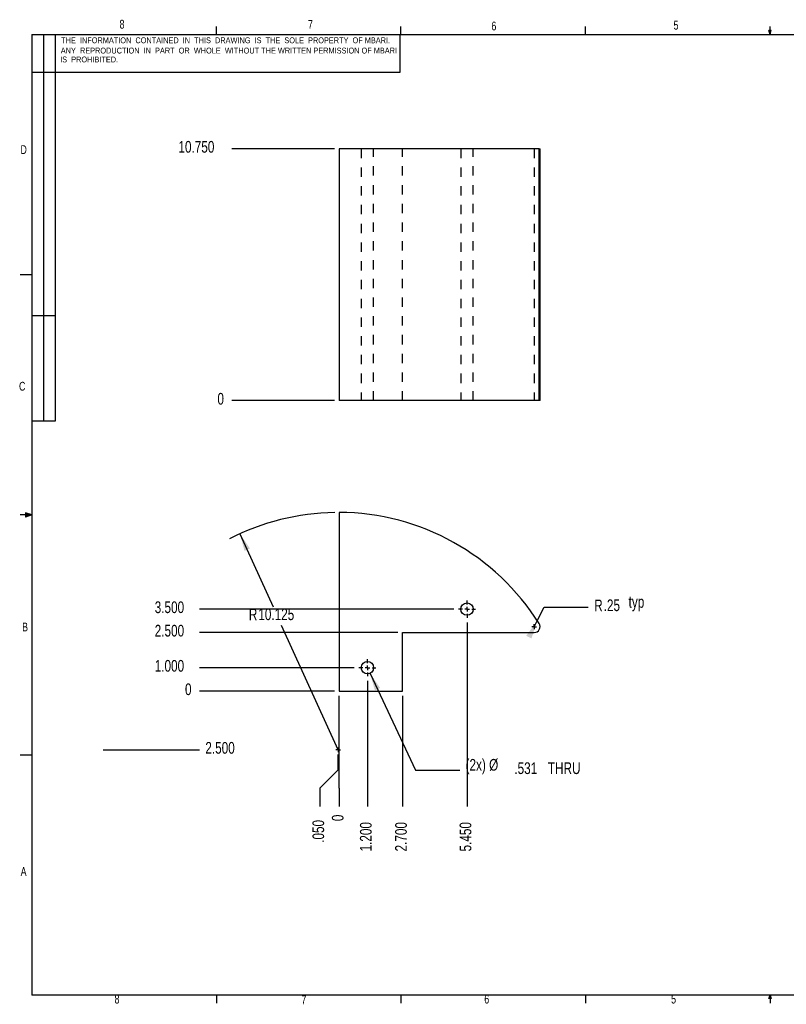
# Model space of a CAD drawing. Extents: x 0.5 to 16.5, y 0.3 to 10.8.
# Tile 1 of 2: x 0.5 to 8.7, y 0.3 to 10.8. Entities that reach past the tile are written whole.
import ezdxf

# ---------------------------------------------------------------- set-up
doc = ezdxf.new("R2010")
doc.units = 0
doc.header["$PDSIZE"] = -1
doc.linetypes.add('HIDDEN', pattern=[0.075, 0.05, -0.025])
doc.layers.get('0').update_dxf_attribs({"linetype": 'CONTINUOUS'})
doc.layers.get('DEFPOINTS').update_dxf_attribs({"linetype": 'CONTINUOUS'})
doc.styles.add('SLDTEXTSTYLE0', font='txt', dxfattribs={"width": 0.75})
doc.dimstyles.new('SLDDIMSTYLE0', dxfattribs={"dimtxt": 0.166667, "dimasz": 0.1875, "dimexe": 0.125, "dimexo": 0.0625, "dimgap": 0.041667, "dimtad": 0, "dimtih": 1, "dimtoh": 1, "dimdec": 0, "dimlfac": 4, "dimtxsty": 'STANDARD', "dimblk1": 'NONE', "dimblk2": 'NONE', "dimsah": 1, "dimcen": 0.09, "dimclrd": 7, "dimclre": 7, "dimclrt": 7, "dimazin": 3, "dimtfac": 1, "dimtofl": 0, "dimtmove": 0, "dimatfit": 3, "dimtolj": 1, "dimtzin": 12})
doc.dimstyles.new('SLDDIMSTYLE1', dxfattribs={"dimtxt": 0.166667, "dimasz": 0.1875, "dimexe": 0.125, "dimexo": 0.0625, "dimgap": 0.041667, "dimtad": 0, "dimtih": 1, "dimtoh": 1, "dimdec": 3, "dimlfac": 4, "dimzin": 4, "dimtxsty": 'STANDARD', "dimblk1": 'NONE', "dimblk2": 'NONE', "dimsah": 1, "dimcen": 0.09, "dimclrd": 7, "dimclre": 7, "dimclrt": 7, "dimazin": 3, "dimtfac": 1, "dimtdec": 4, "dimtofl": 0, "dimtmove": 0, "dimatfit": 3, "dimtolj": 1, "dimtzin": 12})
doc.dimstyles.new('SLDDIMSTYLE2', dxfattribs={"dimtxt": 0.166667, "dimasz": 0.1875, "dimexe": 0.125, "dimexo": 0.0625, "dimgap": 0.041667, "dimtad": 0, "dimtih": 1, "dimtoh": 1, "dimdec": 3, "dimlfac": 4, "dimzin": 12, "dimtxsty": 'STANDARD', "dimsah": 1, "dimcen": 0.09, "dimclrd": 7, "dimclre": 7, "dimclrt": 7, "dimazin": 3, "dimtfac": 1, "dimtdec": 4, "dimtofl": 0, "dimtmove": 0, "dimatfit": 3, "dimtolj": 1, "dimtzin": 12})
doc.dimstyles.new('SLDDIMSTYLE3', dxfattribs={"dimtxt": 0.166667, "dimasz": 0.1875, "dimexe": 0.125, "dimexo": 0.0625, "dimgap": 0.041667, "dimtad": 0, "dimtih": 1, "dimtoh": 1, "dimlfac": 4, "dimzin": 12, "dimtxsty": 'STANDARD', "dimsah": 1, "dimcen": 0.09, "dimclrd": 7, "dimclre": 7, "dimclrt": 7, "dimazin": 3, "dimtfac": 1, "dimtdec": 3, "dimtofl": 0, "dimtmove": 0, "dimatfit": 3, "dimtolj": 1, "dimtzin": 12})
doc.dimstyles.new('SLDDIMSTYLE4', dxfattribs={"dimtxt": 0.166667, "dimasz": 0.1875, "dimexe": 0.125, "dimexo": 0.0625, "dimgap": 0.041667, "dimtad": 0, "dimtih": 1, "dimtoh": 1, "dimdec": 3, "dimlfac": 4, "dimzin": 12, "dimtxsty": 'STANDARD', "dimsah": 1, "dimcen": 0.09, "dimclrd": 7, "dimclre": 7, "dimclrt": 7, "dimazin": 3, "dimtfac": 1, "dimtdec": 4, "dimtofl": 0, "dimtmove": 0, "dimatfit": 3, "dimtolj": 1, "dimtzin": 12})
doc.dimstyles.new('SLDDIMSTYLE5', dxfattribs={"dimtxt": 0.166667, "dimasz": 0.1875, "dimexe": 0.125, "dimexo": 0.0625, "dimgap": 0.041667, "dimtad": 0, "dimtih": 1, "dimtoh": 1, "dimdec": 0, "dimlfac": 4, "dimtxsty": 'STANDARD', "dimblk1": 'NONE', "dimblk2": 'NONE', "dimsah": 1, "dimcen": 0.09, "dimclrd": 7, "dimclre": 7, "dimclrt": 7, "dimazin": 3, "dimtfac": 1, "dimtofl": 0, "dimtmove": 0, "dimatfit": 3, "dimtolj": 1, "dimtzin": 12})
doc.dimstyles.new('SLDDIMSTYLE6', dxfattribs={"dimtxt": 0.166667, "dimasz": 0.1875, "dimexe": 0.125, "dimexo": 0.0625, "dimgap": 0.041667, "dimtad": 0, "dimtih": 1, "dimtoh": 1, "dimdec": 3, "dimlfac": 4, "dimzin": 4, "dimtxsty": 'STANDARD', "dimblk1": 'NONE', "dimblk2": 'NONE', "dimsah": 1, "dimcen": 0.09, "dimclrd": 7, "dimclre": 7, "dimclrt": 7, "dimazin": 3, "dimtfac": 1, "dimtdec": 4, "dimtofl": 0, "dimtmove": 0, "dimatfit": 3, "dimtolj": 1, "dimtzin": 12})

# ---------------------------------------------------------------- blocks, each defined once
blk = doc.blocks.new('*D')
at = {"color": 7}
for p, q in [((3.856, 9.424), (2.76, 9.424)), ((3.856, 6.737), (2.76, 6.737)), ((2.846, 5.317), (3.201, 4.537)), ((6.013, 4.381), (6.09, 4.533)), ((6.09, 4.533), (6.562, 4.533)), ((5.127, 4.512), (2.415, 4.512)), ((3.894, 3.012), (3.291, 4.338)), ((5.269, 4.371), (5.269, 2.405)), ((5.985, 4.325), (6.013, 4.381)), ((4.531, 4.262), (2.415, 4.262)), ((4.065, 3.887), (2.415, 3.887)), ((4.234, 3.827), (4.718, 2.795)), ((4.206, 3.746), (4.206, 2.405)), ((3.856, 3.637), (2.415, 3.637)), ((3.906, 2.798), (3.906, 3.587)), ((4.581, 3.587), (4.581, 2.405)), ((1.387, 3.012), (2.415, 3.012)), ((3.894, 2.798), (3.894, 2.962)), ((3.699, 2.601), (3.894, 2.798)), ((3.906, 2.601), (3.906, 2.798)), ((4.718, 2.795), (5.191, 2.795)), ((3.699, 2.601), (3.699, 2.405)), ((3.906, 2.601), (3.906, 2.405))]:
    blk.add_line(p, q, dxfattribs=at)
blk.add_arc((3.894, 3.012), 2.531, 90.8487, 117.2771, dxfattribs=at)
for points in [[(2.846, 5.317), (2.895, 5.133), (2.952, 5.159)], [(6.013, 4.381), (5.9, 4.228), (5.956, 4.199)], [(4.234, 3.827), (4.286, 3.644), (4.342, 3.671)]]:
    blk.add_solid(points, dxfattribs=at)
at = {"layer": 'DEFPOINTS', "color": 7}
for p in [(2.76, 9.424), (3.906, 9.424), (2.76, 6.737), (3.906, 6.737), (2.846, 5.317), (2.415, 4.512), (5.177, 4.512), (5.269, 4.421), (5.985, 4.325), (6.013, 4.381), (2.415, 4.262), (4.581, 4.262), (2.415, 3.887), (4.115, 3.887), (4.178, 3.948), (4.206, 3.796), (4.234, 3.827), (2.415, 3.637), (3.906, 3.637), (3.906, 3.637), (4.581, 3.637), (1.337, 3.012), (2.415, 3.012), (3.894, 3.012), (3.894, 3.012), (3.699, 2.405), (3.906, 2.405), (4.206, 2.405), (4.581, 2.405), (5.269, 2.405)]:
    blk.add_point(p, dxfattribs=at)
at = {"color": 7, "char_height": 0.125, "attachment_point": 7, "style": 'SLDTEXTSTYLE0'}
for s, insert in [('10.750', (2.19, 9.38)), ('0', (2.606, 6.692)), ('3.500', (1.937, 4.468)), ('R', (6.625, 4.489)), ('.25', (6.726, 4.489)), (' typ', (6.957, 4.489)), ('R', (2.941, 4.393)), ('10.125', (3.042, 4.393)), ('2.500', (1.937, 4.218)), ('1.000', (1.937, 3.843)), ('0', (2.26, 3.593)), ('2.500', (2.477, 2.968)), ('(2x) %%c', (5.253, 2.751)), ('.531', (5.773, 2.751)), (' THRU', (6.096, 2.751))]:
    blk.add_mtext(s, dxfattribs=dict(at, insert=insert))
at = {"color": 7, "char_height": 0.125, "attachment_point": 7, "rotation": 90, "style": 'SLDTEXTSTYLE0'}
for s, insert in [('.050', (3.746, 2.019)), ('0', (3.953, 2.25)), ('1.200', (4.253, 1.927)), ('2.700', (4.628, 1.927)), ('5.450', (5.316, 1.927))]:
    blk.add_mtext(s, dxfattribs=dict(at, insert=insert))
blk = doc.blocks.new('_NONE')
blk = doc.blocks.new('SW_CENTERMARK0')
at = {"color": 7, "linetype": 'CONTINUOUS'}
for q in [(3.869, 3.012), (3.894, 3.037), (3.894, 2.987), (3.919, 3.012)]:
    blk.add_line((3.894, 3.012), q, dxfattribs=at)
blk = doc.blocks.new('SW_CENTERMARK1')
at = {"color": 7, "linetype": 'CONTINUOUS'}
for p, q in [((5.269, 4.562), (5.269, 4.604)), ((5.269, 4.512), (5.269, 4.537)), ((5.219, 4.512), (5.177, 4.512)), ((5.269, 4.512), (5.244, 4.512)), ((5.269, 4.512), (5.269, 4.487)), ((5.269, 4.512), (5.294, 4.512)), ((5.269, 4.462), (5.269, 4.421)), ((5.319, 4.512), (5.36, 4.512))]:
    blk.add_line(p, q, dxfattribs=at)
blk = doc.blocks.new('SW_CENTERMARK2')
at = {"color": 7, "linetype": 'CONTINUOUS'}
for p, q in [((4.156, 3.887), (4.115, 3.887)), ((4.206, 3.887), (4.181, 3.887)), ((4.206, 3.937), (4.206, 3.979)), ((4.206, 3.887), (4.206, 3.912)), ((4.206, 3.887), (4.206, 3.862)), ((4.206, 3.887), (4.231, 3.887)), ((4.256, 3.887), (4.297, 3.887)), ((4.206, 3.837), (4.206, 3.796))]:
    blk.add_line(p, q, dxfattribs=at)
blk = doc.blocks.new('SW_CENTERMARK3')
at = {"color": 7, "linetype": 'CONTINUOUS'}
for q in [(5.96, 4.325), (5.985, 4.35), (5.985, 4.3), (6.01, 4.325)]:
    blk.add_line((5.985, 4.325), q, dxfattribs=at)

msp = doc.modelspace()

# ---------------------------------------------------------------- linework, layer by layer
at = {"color": 7, "linetype": 'CONTINUOUS'}
for p, q in [((2.59475, 10.64207), (2.59475, 10.72687)), ((4.5635, 10.64207), (4.5635, 10.72687)), ((6.53225, 10.64207), (6.53225, 10.72687)), ((8.501, 10.64207), (8.501, 10.72687)), ((0.62625, 10.64207), (16.37625, 10.64207)), ((0.62625, 10.64207), (0.62625, 0.39207)), ((0.75125, 10.64207), (0.75125, 6.51707)), ((0.87625, 10.64207), (0.87625, 6.51707)), ((4.55649, 10.24038), (4.55649, 10.64207)), ((8.501, 10.64207), (8.48775, 10.68401)), ((8.51356, 10.68401), (8.48775, 10.68401)), ((8.49396, 10.68401), (8.501, 10.64207)), ((8.501, 10.64207), (8.51356, 10.68401)), ((8.50591, 10.68401), (8.501, 10.64207)), ((0.62625, 10.24038), (4.55649, 10.24038)), ((3.90606, 9.42422), (3.90606, 6.73672)), ((6.03745, 9.42422), (3.90606, 9.42422)), ((6.03745, 6.73672), (6.03745, 9.42422)), ((6.03745, 9.42422), (6.04701, 9.42422)), ((6.04701, 6.73672), (6.04701, 9.42422)), ((0.62625, 8.07957), (0.50125, 8.07957)), ((0.87625, 7.64207), (0.62625, 7.64207)), ((6.03745, 6.73672), (3.90606, 6.73672)), ((6.04701, 6.73672), (6.03745, 6.73672)), ((0.87625, 6.51707), (0.62625, 6.51707)), ((0.62625, 5.51707), (0.50125, 5.51707)), ((0.55907, 5.54108), (0.55907, 5.49449)), ((0.62625, 5.51707), (0.55907, 5.54108)), ((0.62625, 5.51707), (0.55907, 5.52611)), ((0.62625, 5.51707), (0.55907, 5.50677)), ((0.62625, 5.51707), (0.55907, 5.49449)), ((3.90606, 5.54367), (3.90606, 3.63745)), ((4.58106, 4.26245), (5.98451, 4.26245)), ((4.58106, 3.63745), (4.58106, 4.26245)), ((3.90606, 3.63745), (4.58106, 3.63745)), ((0.62625, 2.95457), (0.50125, 2.95457)), ((16.37625, 0.39207), (0.62625, 0.39207)), ((2.59475, 0.39207), (2.59475, 0.30727)), ((4.5635, 0.39207), (4.5635, 0.30727)), ((6.53225, 0.39207), (6.53225, 0.30727)), ((8.48775, 0.3575), (8.501, 0.39207)), ((8.51356, 0.3575), (8.48775, 0.3575)), ((8.501, 0.39207), (8.501, 0.30727)), ((8.501, 0.39207), (8.51356, 0.3575))]:
    msp.add_line(p, q, dxfattribs=at)
at = {"color": 9, "linetype": 'HIDDEN'}
for p, q in [((4.13969, 9.42422), (4.13969, 6.73672)), ((4.27244, 6.73672), (4.27244, 9.42422)), ((4.58106, 6.73672), (4.58106, 9.42422)), ((5.20216, 9.42422), (5.20216, 6.73672)), ((5.33496, 6.73672), (5.33496, 9.42422)), ((5.98451, 9.42422), (5.98451, 6.73672))]:
    msp.add_line(p, q, dxfattribs=at)
at = {"color": 7, "linetype": 'CONTINUOUS'}
for centre, radius in [((5.26856, 4.51245), 0.0664), ((4.20606, 3.88745), 0.06637)]:
    msp.add_circle(centre, radius, dxfattribs=at)
for centre, radius, start, end in [((3.89356, 3.01245), 2.53125, 32.116707, 89.717057), ((5.98451, 4.32495), 0.0625, 270, 32.116707)]:
    msp.add_arc(centre, radius, start, end, dxfattribs=at)

# ---------------------------------------------------------------- block references
for name in ['SW_CENTERMARK1', 'SW_CENTERMARK3', 'SW_CENTERMARK2', 'SW_CENTERMARK0']:
    msp.add_blockref(name, (0, 0))

# ---------------------------------------------------------------- texts
at = {"color": 7, "attachment_point": 1, "style": 'SLDTEXTSTYLE0'}
for s, insert, char_height in [('8', (1.56194, 10.79909), 0.09375), ('7', (3.57206, 10.79714), 0.09375), ('6', (5.52866, 10.77987), 0.09375), ('5', (7.47093, 10.78835), 0.09375), ('THE  INFORMATION  CONTAINED  IN  THIS  DRAWING  IS  THE  SOLE  PROPERTY  OF MBARI.', (0.93888, 10.61208), 0.0625), ('ANY  REPRODUCTION  IN  PART  OR  WHOLE  WITHOUT THE WRITTEN PERMISSION OF MBARI', (0.93496, 10.50243), 0.0625), ('IS  PROHIBITED.', (0.92848, 10.40743), 0.0625), ('D', (0.50499, 9.4617), 0.09375), ('C', (0.48937, 6.93702), 0.09375), ('B', (0.52278, 4.36836), 0.09375), ('A', (0.50716, 1.76), 0.09375), ('8', (1.5084, 0.39845), 0.09375), ('7', (3.50156, 0.38997), 0.09375), ('6', (5.45232, 0.39845), 0.09375), ('5', (7.44549, 0.39845), 0.09375)]:
    msp.add_mtext(s, dxfattribs=dict(at, insert=insert, char_height=char_height))

# ---------------------------------------------------------------- dimensions: what is measured, and where the dimension line sits
for feature_location, offset, dtype, origin, dimstyle, middle in [((3.906061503, 3.6374490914), (-1.4912378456, 0), 0, (3.906061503, 3.6374490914), 'SLDDIMSTYLE0', (2.4148236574, 3.6374490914)), ((1.33731, 3.01245), (1.07751, 0), 0, (3.90606, 3.63745), 'SLDDIMSTYLE1', (2.41482, 3.01245)), ((4.11469, 3.88745), (-1.69986, 0), 0, (3.90606, 3.63745), 'SLDDIMSTYLE1', (2.41482, 3.88745)), ((4.58106, 4.26245), (-2.16624, 0), 0, (3.90606, 3.63745), 'SLDDIMSTYLE1', (2.41482, 4.26245)), ((5.17716, 4.51245), (-2.76234, 0), 0, (3.90606, 3.63745), 'SLDDIMSTYLE1', (2.41482, 4.51245)), ((3.906061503, 3.6374490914), (0, -1.2328888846), 1, (3.906061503, 5.543668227), 'SLDDIMSTYLE0', (3.906061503, 2.4045602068)), ((3.89356, 3.01245), (-0.195, -0.60789), 1, (3.90606, 5.54367), 'SLDDIMSTYLE1', (3.69856, 2.40456)), ((4.20606, 3.79607), (0, -1.39151), 1, (3.90606, 5.54367), 'SLDDIMSTYLE1', (4.20606, 2.40456)), ((4.58106, 3.63745), (0, -1.23289), 1, (3.90606, 5.54367), 'SLDDIMSTYLE1', (4.58106, 2.40456)), ((5.26856, 4.42105), (0, -2.01649), 1, (3.90606, 5.54367), 'SLDDIMSTYLE1', (5.26856, 2.40456)), ((3.906061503, 6.7367248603), (-1.1456983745, 0), 0, (3.906061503, 6.7367248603), 'SLDDIMSTYLE5', (2.7603631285, 6.7367248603)), ((3.90606, 9.42422), (-1.1457, 0), 0, (3.90606, 6.73672), 'SLDDIMSTYLE6', (2.76036, 9.42422))]:
    dim = msp.add_ordinate_dim(feature_location=feature_location, offset=offset, dtype=dtype, origin=origin, dimstyle=dimstyle)
    dim.commit()
    dim.dimension.update_dxf_attribs({"geometry": '*D', "text_midpoint": middle})
dim = msp.add_radius_dim(center=(3.89356, 3.01245), mpoint=(2.84588, 5.3167), dimstyle='SLDDIMSTYLE2')
dim.commit()
dim.dimension.update_dxf_attribs({"geometry": '*D', "text_midpoint": (3.24569, 4.43737), "dimtype": 164})
dim = msp.add_radius_dim(center=(5.98451, 4.32495), mpoint=(6.01272, 4.38072), text='<> typ', dimstyle='SLDDIMSTYLE3')
dim.commit()
dim.dimension.update_dxf_attribs({"geometry": '*D', "text_midpoint": (6.97495, 4.53344), "dimtype": 164})
dim = msp.add_diameter_dim_2p(p1=(4.17787, 3.94754), p2=(4.23426, 3.82736), text='(2x) <> THRU', dimstyle='SLDDIMSTYLE4')
dim.commit()
dim.dimension.update_dxf_attribs({"geometry": '*D', "text_midpoint": (5.92691, 2.79545), "dimtype": 163})

doc.saveas('drawing.dxf')
